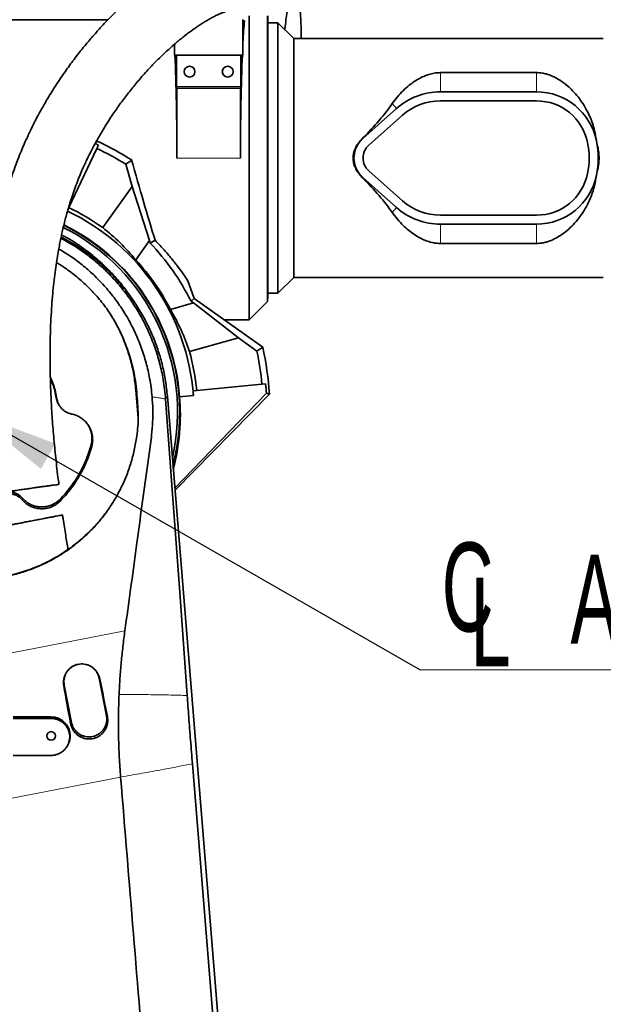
# Model space of a CAD drawing. Header units: millimetres. Extents: x 0 to 11920, y 0 to 8400.
# Tile 57 of 66: x 7688 to 8147, y 6497 to 7272. Entities that reach past the tile are written whole.
import ezdxf

# ---------------------------------------------------------------- set-up
doc = ezdxf.new("R2010")
doc.units = ezdxf.units.MM
doc.header["$LTSCALE"] = 20
doc.styles.add('SLDTEXTSTYLE0', font='TXT', dxfattribs={"width": 0.605})
doc.dimstyles.new('SLDDIMSTYLE0', dxfattribs={"dimtxt": 70, "dimasz": 70, "dimexe": 0, "dimexo": 0.0625, "dimgap": 17.5, "dimtad": 1, "dimdec": 1, "dimrnd": 1e-09, "dimzin": 12, "dimdsep": 46, "dimtxsty": 'SLDTEXTSTYLE0', "dimsah": 1, "dimcen": 0.09, "dimadec": 0, "dimazin": 3, "dimtfac": 1, "dimtofl": 0, "dimtmove": 0, "dimatfit": 3, "dimfxl": 1, "dimfrac": 2, "dimtolj": 1, "dimtzin": 12, "dimarcsym": 0})
doc.dimstyles.new('SLDDIMSTYLE1', dxfattribs={"dimtxt": 70, "dimasz": 70, "dimexe": 0, "dimexo": 0.0625, "dimgap": 17.5, "dimtad": 1, "dimdec": 0, "dimrnd": 1e-09, "dimzin": 12, "dimdsep": 46, "dimtxsty": 'SLDTEXTSTYLE0', "dimsah": 1, "dimcen": 0.09, "dimadec": 0, "dimazin": 3, "dimtfac": 1, "dimtofl": 0, "dimtmove": 0, "dimatfit": 3, "dimfxl": 1, "dimfrac": 2, "dimtolj": 1, "dimtzin": 12, "dimarcsym": 0})
doc.dimstyles.new('SLDDIMSTYLE2', dxfattribs={"dimtxt": 0.18, "dimasz": 70, "dimexe": 0, "dimexo": 0.0625, "dimgap": 0, "dimtad": 0, "dimtih": 1, "dimtoh": 1, "dimdec": 0, "dimrnd": 1e-09, "dimzin": 0, "dimdsep": 46, "dimtxsty": 'Standard', "dimsah": 1, "dimcen": 0.09, "dimadec": 0, "dimazin": 0, "dimtfac": 70, "dimtdec": 0, "dimtofl": 0, "dimtmove": 0, "dimatfit": 3, "dimfxl": 1, "dimfrac": 2, "dimtolj": 1, "dimtzin": 0, "dimarcsym": 0})

# ---------------------------------------------------------------- blocks, each defined once
blk = doc.blocks.new('_D_5')
at = {"color": 7, "linetype": 'Continuous', "lineweight": 0}
for p, q in [((7248.37, 7050.29), (7248.37, 7905.3)), ((9442.25, 7266.39), (9442.25, 7905.3)), ((7248.37, 7875.3), (9442.25, 7875.3))]:
    blk.add_line(p, q, dxfattribs=at)
at = {"color": 7, "linetype": 'Continuous', "lineweight": 18}
for centre, start, end in [((8345.8, 7929.01), 153.43495, 206.56505), ((8344.82, 7929.01), 333.43495, 26.56505)]:
    blk.add_arc(centre, 120.11, start, end, dxfattribs=at)
for points in [[(7248.37, 7875.3), (7318.37, 7865.3), (7318.37, 7885.3)], [(9442.25, 7875.3), (9372.25, 7885.3), (9372.25, 7865.3)]]:
    blk.add_solid(points, dxfattribs=at)
at = {"color": 7, "linetype": 'Continuous', "lineweight": 18, "insert": (8238.37, 7965.53), "char_height": 70, "attachment_point": 1, "style": 'SLDTEXTSTYLE0'}
blk.add_mtext('2194', dxfattribs=at)
blk = doc.blocks.new('_D_6')
at = {"color": 7, "linetype": 'Continuous', "lineweight": 0}
for p, q in [((7649.75, 6967.39), (7649.75, 7625.3)), ((9242.25, 7167.39), (9242.25, 7625.3)), ((9242.25, 7595.3), (7649.75, 7595.3))]:
    blk.add_line(p, q, dxfattribs=at)
at = {"color": 7, "linetype": 'Continuous', "lineweight": 18}
for points in [[(7649.75, 7595.3), (7719.75, 7585.3), (7719.75, 7605.3)], [(9242.25, 7595.3), (9172.25, 7605.3), (9172.25, 7585.3)]]:
    blk.add_solid(points, dxfattribs=at)
at = {"color": 7, "linetype": 'Continuous', "lineweight": 18, "insert": (8298.95, 7685.53), "char_height": 70, "attachment_point": 1, "style": 'SLDTEXTSTYLE0'}
blk.add_mtext('1592,5', dxfattribs=at)
blk = doc.blocks.new('_D_9')
at = {"color": 7, "linetype": 'Continuous', "lineweight": 0}
for p, q in [((7362.25, 7219.89), (7362.25, 7765.3)), ((9442.25, 7266.39), (9442.25, 7765.3)), ((9442.25, 7735.3), (7362.25, 7735.3))]:
    blk.add_line(p, q, dxfattribs=at)
at = {"color": 7, "linetype": 'Continuous', "lineweight": 18}
for points in [[(7362.25, 7735.3), (7432.25, 7725.3), (7432.25, 7745.3)], [(9442.25, 7735.3), (9372.25, 7745.3), (9372.25, 7725.3)]]:
    blk.add_solid(points, dxfattribs=at)
at = {"color": 7, "linetype": 'Continuous', "lineweight": 18, "insert": (8295.31, 7825.53), "char_height": 70, "attachment_point": 1, "style": 'SLDTEXTSTYLE0'}
blk.add_mtext('2080', dxfattribs=at)
blk = doc.blocks.new('SW_SYMBOL_MOD_CL')
at = {"color": 0, "linetype": 'Continuous', "lineweight": 0, "char_height": 15515, "attachment_point": 5, "style": 'SLDTEXTSTYLE0'}
for s, insert in [('C', (8000, 12000)), ('L', (12000, 6000))]:
    blk.add_mtext(s, dxfattribs=dict(at, insert=insert))
blk = doc.blocks.new('SW_NOTE_0_5')
at = {"color": 0, "linetype": 'Continuous', "lineweight": 0}
for p, q in [((0, 0), (331.11, 0)), ((331.11, 0), (0, 0)), ((0, 0), (331.11, 0)), ((331.11, 0), (0, 0)), ((0, 0), (331.11, 0)), ((331.11, 0), (0, 0))]:
    blk.add_line(p, q, dxfattribs=at)
at = {"color": 0, "linetype": 'Continuous', "lineweight": 0, "xscale": 0.004511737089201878, "yscale": 0.004511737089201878, "zscale": 0.004511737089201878}
blk.add_blockref('SW_SYMBOL_MOD_CL', (1.2, 10.48), dxfattribs=at)
at = {"color": 0, "linetype": 'Continuous', "lineweight": 0, "insert": (118.26, 90.6), "char_height": 70, "attachment_point": 1, "style": 'SLDTEXTSTYLE0'}
blk.add_mtext('Axis 3', dxfattribs=at)

msp = doc.modelspace()

# ---------------------------------------------------------------- linework, layer by layer
at = {"color": 7, "linetype": 'Continuous', "lineweight": 35}
for p, q in [((7531.25, 7272.21), (7757.51, 7272.21)), ((7863.75, 7244.39), (7863.75, 7272.39)), ((7864.89, 7271.53), (7863.75, 7271.53)), ((7864.89, 7271.53), (7863.75, 7270.39)), ((7868.75, 7035.89), (7868.75, 7275.39)), ((7883.2, 7050.34), (7883.2, 7275.39)), ((7883.44, 7271.87), (7883.25, 7275.39)), ((7883.44, 7271.87), (7883.44, 7054.91)), ((7891.25, 7269.89), (7883.44, 7269.89)), ((7903.75, 7257.39), (7891.25, 7269.89)), ((7891.25, 7269.89), (7891.25, 7056.89)), ((8147.4, 7257.39), (7903.75, 7257.39)), ((7903.75, 7069.39), (7903.75, 7257.39)), ((7809.75, 7252.88), (7809.75, 7244.39)), ((7809.75, 7244.39), (7863.75, 7244.39)), ((7811.46, 7219.59), (7811.46, 7244.39)), ((7862.04, 7244.39), (7862.04, 7219.59)), ((8094.85, 7230.63), (8019.25, 7230.63)), ((7811.75, 7218.39), (7811.53, 7218.39)), ((7811.75, 7218.39), (7811.75, 7163.39)), ((7861.75, 7218.39), (7811.75, 7218.39)), ((7861.75, 7163.39), (7861.75, 7218.39)), ((7861.98, 7218.39), (7861.75, 7218.39)), ((8094.85, 7215.49), (8019.25, 7215.49)), ((7984.7, 7202.39), (7958.09, 7178.81)), ((8094.85, 7208.39), (8019.25, 7208.39)), ((7989.41, 7197.07), (7962.8, 7173.49)), ((7748.77, 7170.98), (7726.56, 7124.42)), ((7748.77, 7170.98), (7750.01, 7173.59)), ((8141.98, 7177.01), (8141.96, 7177.06)), ((7776.15, 7161.82), (7771.61, 7158.45)), ((7771.61, 7158.45), (7776.45, 7141.01)), ((7956.34, 7149.72), (7957.98, 7147.85)), ((7958.09, 7147.97), (7984.7, 7124.39)), ((7962.8, 7153.29), (7989.41, 7129.71)), ((8141.96, 7149.72), (8141.98, 7149.77)), ((7776.45, 7141.01), (7753.35, 7108.64)), ((7776.45, 7141.01), (7790.24, 7098.35)), ((7726.56, 7124.42), (7726.3, 7123.88)), ((8019.25, 7118.39), (8094.85, 7118.39)), ((8019.25, 7111.29), (8094.85, 7111.29)), ((7779.41, 7083.18), (7790.24, 7098.35)), ((7790.76, 7096.46), (7790.24, 7098.35)), ((7794.63, 7098.63), (7790.76, 7096.46)), ((8019.25, 7096.15), (8094.85, 7096.15)), ((7820.49, 7066.76), (7825.11, 7053.58)), ((7891.25, 7056.89), (7903.75, 7069.39)), ((7903.75, 7069.39), (8147.4, 7069.39)), ((7775.45, 7054.06), (7772.93, 7057.56)), ((7883.2, 7050.34), (7883.44, 7054.91)), ((7883.44, 7056.89), (7891.25, 7056.89)), ((7824.84, 7049.3), (7806.66, 7044.26)), ((7825.44, 7052.93), (7822.86, 7050.71)), ((7824.84, 7049.3), (7822.86, 7050.71)), ((7824.84, 7049.3), (7860.21, 7021.76)), ((7825.44, 7052.93), (7879.32, 7014.5)), ((7868.75, 7035.89), (7883.2, 7050.34)), ((7756.31, 7045.07), (7757.01, 7043.97)), ((7849.33, 7035.89), (7868.75, 7035.89)), ((7849.9, 7035.48), (7850.2, 7035.89)), ((7802.75, 7018.6), (7802.54, 7018.47)), ((7821.67, 7011.07), (7860.21, 7021.76)), ((7860.21, 7021.76), (7874.68, 7011.44)), ((7879.32, 7014.5), (7874.68, 7011.44)), ((7827.34, 6980.49), (7878.69, 6985.43)), ((7878.69, 6985.43), (7881.56, 6985.71)), ((7781.28, 6958.6), (7779.4, 6980.84)), ((7810.16, 6903.6), (7882.26, 6978.33)), ((7810.29, 6901.95), (7884.52, 6977.48)), ((7813.83, 6975.44), (7824.74, 6976.49)), ((7824.47, 6980.21), (7827.34, 6980.49)), ((7882.26, 6978.33), (7884.52, 6977.48)), ((7804.24, 6976.02), (7850.07, 6415.39)), ((7719.47, 6968.17), (7719.9, 6967.58)), ((7779.85, 6942.85), (7780.64, 6948.48)), ((7756.32, 6724.33), (7750.6, 6753.78)), ((7723.11, 6748.44), (7728.84, 6718.99)), ((7767.48, 6676.13), (7767.49, 6675.95))]:
    msp.add_line(p, q, dxfattribs=at)
at = {"color": 8, "linetype": 'Continuous', "lineweight": 18}
for p, q in [((8019.25, 7230.63), (8019.25, 7215.49)), ((8094.85, 7230.63), (8094.85, 7215.49)), ((7811.46, 7219.59), (7862.04, 7219.59)), ((7981.26, 7206.26), (7984.7, 7202.39)), ((7957.98, 7178.93), (7958.09, 7178.81)), ((8141.98, 7177.01), (8141.98, 7177.01)), ((7811.75, 7163.39), (7861.75, 7163.39)), ((7957.98, 7147.85), (7958.09, 7147.97)), ((8141.98, 7149.77), (8141.98, 7149.77)), ((7981.26, 7120.52), (7984.7, 7124.39)), ((8019.25, 7096.15), (8019.25, 7111.29)), ((8094.85, 7096.15), (8094.85, 7111.29)), ((7780.06, 6979.76), (7779.4, 6980.84)), ((7717.36, 6973.68), (7716.84, 6974.5)), ((7802.87, 6973.57), (7804.24, 6976.02)), ((7744.71, 6936.22), (7744.2, 6937.26)), ((7689.87, 6894.3), (7690.27, 6895.55)), ((7719.98, 6893.38), (7719.6, 6894.65)), ((7600.28, 6758.16), (7770.83, 6791.23)), ((7751.09, 6753.36), (7750.6, 6753.78)), ((7722.66, 6747.87), (7723.11, 6748.44)), ((7712.75, 6722.19), (7712.75, 6723.39)), ((7757.08, 6723.69), (7756.32, 6724.33)), ((7728.12, 6718.09), (7728.84, 6718.99)), ((7767.49, 6675.95), (7633.36, 6649.95))]:
    msp.add_line(p, q, dxfattribs=at)
at = {"color": 7, "linetype": 'Continuous', "lineweight": 35, "flags": 128}
for points in [[(7802.87, 6973.57), (7808.56, 6895.39), (7814.2, 6817.82), (7819.85, 6740.26)], [(7712.75, 6693.12), (7704.86, 6693.12), (7696.97, 6693.11), (7682.75, 6693.1)], [(7823.97, 6686.55), (7847.86, 6390.85), (7866.96, 6154.55), (7886.05, 5918.25)]]:
    msp.add_lwpolyline(points, dxfattribs=at)
at = {"color": 7, "linetype": 'Continuous', "lineweight": 35}
for centre, radius in [((7821.75, 7231.39), 4.25), ((7851.75, 7231.39), 4.25), ((7712.75, 6708.39), 3.4)]:
    msp.add_circle(centre, radius, dxfattribs=at)
for centre, radius, start, end in [((8019.25, 7163.39), 52.1, 90, 131.54116), ((8094.85, 7167.39), 48.1, 11.60358, 90), ((8019.25, 7163.39), 45, 90, 131.54116), ((8094.85, 7167.39), 41, 11.53696, 90), ((7971.75, 7163.39), 20.6, 131.54116, 138.40776), ((7649.75, 6963.39), 230, 58.00567, 64.5), ((7971.75, 7163.39), 20.6, 138.40776, 221.59224), ((7971.75, 7163.39), 13.5, 131.54116, 228.45884), ((8075.25, 7163.39), 61, 348.46304, 11.53696), ((8094.85, 7167.39), 48.1, 11.53696, 11.60358), ((8075.25, 7163.39), 68.1, 348.46304, 11.53696), ((7971.75, 7163.39), 20.6, 221.59224, 228.45884), ((8094.85, 7159.39), 41, 270, 348.46304), ((8094.85, 7159.39), 48.1, 270, 348.39642), ((8094.85, 7159.39), 48.1, 348.39642, 348.46304), ((7649.75, 6963.39), 178.41, 54.5, 64.5), ((8019.25, 7163.39), 52.1, 228.45884, 270), ((8019.25, 7163.39), 45, 228.45884, 270), ((7649.75, 6963.39), 175.48, 4.28133, 64.36698), ((7649.75, 6963.39), 162.5, 347.19891, 63.47772), ((7649.75, 6963.39), 164.21, 345.39412, 63.60693), ((7649.75, 6963.39), 164.52, 4.2002, 63.62902), ((7649.75, 6963.39), 193.89, 26.76848, 43.34014), ((7649.75, 6963.39), 176.52, 27.26735, 42.73265), ((7649.75, 6963.39), 197.19, 27.00623, 27.2174), ((7649.75, 6963.39), 178.41, 5.5, 15.5), ((7649.75, 6963.39), 230, 5.5, 12.05754), ((7649.75, 6963.39), 235.19, 3.43525, 12.55067)]:
    msp.add_arc(centre, radius, start, end, dxfattribs=at)
for centre, major_axis, ratio, start_param, end_param in [((7868.43, 7163.39), (0, 127.5), 0.052408, 0.558264, 0.776361), ((7805.07, 7163.39), (0, 127.5), 0.052408, 4.712389, 5.400778), ((7868.43, 7163.39), (0, 127.5), 0.052408, 0.882407, 1.570796), ((7811.53, 7219.59), (0, 1.2), 0.052408, 1.570796, 3.141593), ((7861.98, 7219.59), (0, 1.2), 0.052408, 3.141593, 4.712389), ((7862.95, 7163.39), (129.39, 85.14), 0.307843, 5.316057, 5.623582), ((7646.8, 6964.8), (210.24, -100.28), 0.999901, 1.556753, 1.56917), ((7782.64, 7163.39), (-35.45, 127.49), 0.050492, 1.569053, 2.089497), ((7862.95, 7163.39), (129.39, -85.14), 0.307843, 0.659604, 0.967129), ((7642.12, 6968.83), (145.65, -103.89), 0.998626, 1.31436, 1.518365), ((7652.26, 6954.36), (-47.81, 172.4), 0.998626, 4.764821, 4.968825), ((7650.06, 6960.13), (-22.33, 231.86), 0.999901, 4.694585, 4.726432), ((7649.51, 6965.84), (-16.83, 174.75), 0.999901, 4.677081, 4.698346), ((7649.97, 6961.09), (-15.77, 163.75), 0.999901, 4.356067, 4.703745), ((7735.68, 6696.99), (-70.6, 363.2), 0.070658, 4.772218, 4.854478), ((7770.41, 6703.72), (-70.6, 363.2), 0.104988, 1.428563, 1.510824)]:
    msp.add_ellipse(centre, major_axis=major_axis, ratio=ratio, start_param=start_param, end_param=end_param, dxfattribs=at)
for points, knots in [([(7848.11, 7329.19), (7847.29, 7329.11), (7845.18, 7328.88), (7841.99, 7328.25), (7838.69, 7327.46), (7835.8, 7326.63), (7832.27, 7325.48), (7828.07, 7323.9), (7822.76, 7321.59), (7816.94, 7318.7), (7810.75, 7315.26), (7805.14, 7311.82), (7800.39, 7308.7), (7796.62, 7306.09), (7793.48, 7303.83), (7790.72, 7301.78), (7787.89, 7299.62), (7784.6, 7297.02), (7781, 7294.09), (7777.17, 7290.84), (7773.16, 7287.32), (7768.93, 7283.45), (7764.61, 7279.36), (7760.37, 7275.17), (7755.46, 7270.13), (7749.94, 7264.22), (7743.9, 7257.36), (7737.52, 7249.72), (7730.78, 7241.15), (7723.65, 7231.38), (7716.67, 7221.05), (7711.24, 7212.34), (7707.37, 7205.71), (7705.07, 7201.65), (7703.07, 7198), (7701.41, 7194.88), (7700.08, 7192.32), (7698.93, 7190.07), (7697.74, 7187.69), (7696.28, 7184.7), (7694.46, 7180.87), (7692.31, 7176.15), (7689.87, 7170.53), (7687.11, 7163.77), (7684.27, 7156.27), (7681.57, 7148.49), (7679.25, 7141.17), (7677.26, 7134.38), (7675.57, 7128.14), (7674.17, 7122.56), (7673.01, 7117.63), (7672.03, 7113.19), (7671.12, 7108.86), (7670.22, 7104.33), (7669.19, 7098.73), (7668.04, 7091.94), (7666.82, 7083.82), (7665.68, 7075.03), (7664.63, 7065.56), (7663.71, 7055.35), (7662.93, 7044.32), (7662.34, 7032.37), (7661.99, 7019.5), (7661.91, 7005.72), (7662.14, 6991.09), (7662.71, 6975.65), (7663.64, 6959.44), (7664.91, 6942.51), (7666.55, 6924.88), (7668.06, 6910.48), (7669.14, 6901.95), (7669.45, 6899.51)], [0, 0, 0, 0, 0.007112, 0.018275, 0.027849, 0.036271, 0.044532, 0.060325, 0.076279, 0.096605, 0.118145, 0.138779, 0.153581, 0.166906, 0.177651, 0.186095, 0.195635, 0.20712, 0.220579, 0.233289, 0.24739, 0.262702, 0.277993, 0.293014, 0.307749, 0.33029, 0.352036, 0.372949, 0.399646, 0.42601, 0.452526, 0.479104, 0.489171, 0.498614, 0.506728, 0.513539, 0.519066, 0.523329, 0.527895, 0.534136, 0.542025, 0.551527, 0.562602, 0.575197, 0.590338, 0.604362, 0.617152, 0.628766, 0.639252, 0.648647, 0.656534, 0.663498, 0.670299, 0.677563, 0.685286, 0.697053, 0.70976, 0.723422, 0.738056, 0.753685, 0.770578, 0.788914, 0.808703, 0.829954, 0.852669, 0.876859, 0.902536, 0.929679, 0.958219, 0.988031, 1, 1, 1, 1]), ([(7896.65, 7264.49), (7896.74, 7265.3), (7897.1, 7268.46), (7897.87, 7273.82), (7898.84, 7280.11), (7899.72, 7285.64), (7900.42, 7290.16), (7900.95, 7293.67), (7901.32, 7296.5), (7901.57, 7298.75), (7901.77, 7301.06), (7901.9, 7303.64), (7901.9, 7306.24), (7901.72, 7308.9), (7901.37, 7311.34), (7900.65, 7314.24), (7899.53, 7317.02), (7898.52, 7318.84), (7897.61, 7320.2), (7896.87, 7321.15), (7896.22, 7321.91), (7895.5, 7322.67), (7894.64, 7323.48), (7893.44, 7324.47), (7891.75, 7325.62), (7889.42, 7326.83), (7887.04, 7327.63), (7885.4, 7328.03), (7884.43, 7328.15), (7884.18, 7328.18)], [0, 0, 0, 0, 0.02324, 0.09052, 0.157895, 0.219306, 0.275926, 0.328681, 0.366121, 0.398408, 0.430214, 0.46986, 0.516786, 0.556573, 0.599008, 0.644012, 0.68918, 0.727579, 0.750483, 0.769511, 0.784386, 0.795516, 0.81267, 0.834423, 0.861061, 0.899558, 0.941081, 0.984218, 1, 1, 1, 1]), ([(7909.57, 7257.39), (7909.59, 7258.54), (7909.64, 7262.62), (7909.46, 7269.18), (7909.04, 7276.8), (7908.4, 7283.49), (7907.58, 7289.3), (7906.6, 7294.51), (7905.4, 7299.34), (7903.95, 7303.84), (7902.68, 7307.07), (7901.85, 7308.75), (7901.65, 7309.15)], [0, 0, 0, 0, 0.053099, 0.189054, 0.316887, 0.434553, 0.542823, 0.644036, 0.748467, 0.857967, 0.965968, 1, 1, 1, 1]), ([(7718.88, 6906.48), (7718.63, 6908.4), (7717.62, 6915.94), (7716.15, 6929.12), (7714.56, 6945.68), (7713.37, 6961.58), (7712.55, 6976.72), (7712.06, 6991.03), (7711.87, 7004.46), (7711.94, 7017.01), (7712.23, 7028.68), (7712.72, 7039.49), (7713.38, 7049.45), (7714.17, 7058.65), (7715.08, 7067.18), (7716.08, 7075.1), (7717.15, 7082.43), (7718.2, 7088.78), (7719.19, 7094.21), (7720.1, 7098.83), (7721.03, 7103.27), (7722.07, 7107.87), (7723.21, 7112.61), (7724.5, 7117.57), (7725.93, 7122.7), (7727.58, 7128.22), (7729.49, 7134.12), (7731.68, 7140.32), (7734.02, 7146.43), (7736.35, 7152.06), (7738.46, 7156.86), (7740.3, 7160.83), (7741.81, 7163.98), (7742.99, 7166.38), (7744, 7168.39), (7745.06, 7170.45), (7746.35, 7172.9), (7747.91, 7175.79), (7749.74, 7179.07), (7751.76, 7182.59), (7755.13, 7188.25), (7759.82, 7195.64), (7765.86, 7204.43), (7772.03, 7212.74), (7778.43, 7220.78), (7785.42, 7228.94), (7793.05, 7237.17), (7799.53, 7243.6), (7804.46, 7248.19), (7807.62, 7251.04), (7810.56, 7253.6), (7813.19, 7255.81), (7815.53, 7257.72), (7817.57, 7259.35), (7819.36, 7260.74), (7820.93, 7261.93), (7822.44, 7263.06), (7824.04, 7264.23), (7825.87, 7265.53), (7827.89, 7266.93), (7830.06, 7268.38), (7832.29, 7269.81), (7835.03, 7271.5), (7838.18, 7273.32), (7841.59, 7275.12), (7844.71, 7276.6), (7847.11, 7277.6), (7848.87, 7278.27), (7850.13, 7278.7), (7851.37, 7279.08), (7852.52, 7279.39), (7853.25, 7279.56), (7853.56, 7279.6), (7853.64, 7279.61)], [0, 0, 0, 0, 0.010396, 0.040925, 0.0701, 0.097812, 0.123982, 0.148553, 0.171491, 0.192804, 0.212535, 0.230742, 0.247483, 0.262894, 0.277303, 0.29077, 0.303322, 0.314978, 0.32367, 0.331805, 0.339388, 0.347374, 0.356661, 0.365417, 0.375124, 0.385816, 0.397547, 0.41039, 0.424115, 0.436697, 0.447691, 0.457003, 0.464607, 0.470356, 0.474553, 0.479558, 0.485835, 0.493267, 0.501987, 0.51181, 0.521779, 0.548936, 0.576122, 0.603203, 0.63106, 0.660584, 0.69487, 0.730865, 0.745418, 0.759562, 0.772506, 0.784249, 0.794442, 0.803536, 0.811543, 0.818476, 0.824683, 0.832074, 0.840377, 0.849939, 0.860246, 0.870926, 0.881952, 0.900111, 0.91793, 0.934786, 0.950744, 0.95905, 0.967367, 0.975667, 0.984669, 0.995558, 1, 1, 1, 1]), ([(8019.25, 7230.63), (8017.97, 7230.58), (8015.21, 7230.47), (8011.14, 7229.59), (8006.89, 7228.15), (8002.66, 7226.14), (7998.51, 7223.6), (7994.18, 7220.39), (7989.72, 7216.43), (7985.23, 7211.63), (7982.58, 7208.05), (7981.26, 7206.26)], [0, 0, 0, 0, 0.076403, 0.163619, 0.2510276, 0.3564818, 0.4623468, 0.5680867, 0.7119525, 0.8561142, 1, 1, 1, 1]), ([(8141.96, 7177.06), (8141.55, 7179.7), (8140.82, 7184.39), (8138.89, 7190.81), (8136.71, 7196.43), (8133.94, 7202.03), (8130.58, 7207.52), (8126.58, 7212.82), (8121.97, 7217.81), (8116.71, 7222.4), (8111.5, 7225.84), (8106.73, 7228.18), (8102.93, 7229.53), (8099.23, 7230.35), (8096.6, 7230.61), (8095.14, 7230.63), (8094.85, 7230.63)], [0, 0, 0, 0, 0.0987803, 0.1756801, 0.2527882, 0.3297403, 0.418516, 0.5075073, 0.5963107, 0.694237, 0.7920354, 0.847894, 0.9036549, 0.9465379, 0.9893637, 1, 1, 1, 1]), ([(7957.98, 7178.93), (7957.89, 7178.84), (7957.31, 7178.25), (7956.79, 7177.6), (7956.34, 7177.06)], [0, 0, 0, 0, 0.157956, 1, 1, 1, 1]), ([(7776.15, 7161.82), (7773.52, 7163.46), (7768.26, 7166.72), (7760.12, 7171.23), (7753.54, 7174.63), (7749.63, 7176.41), (7748.54, 7176.91)], [0, 0, 0, 0, 0.294579, 0.589694, 0.88635, 1, 1, 1, 1]), ([(8094.85, 7096.15), (8095.31, 7096.16), (8096.89, 7096.18), (8099.56, 7096.5), (8103.45, 7097.39), (8107.75, 7099.01), (8112.74, 7101.7), (8117.75, 7105.22), (8122.65, 7109.64), (8127.2, 7114.71), (8131.39, 7120.43), (8135.09, 7126.83), (8138.2, 7133.87), (8140.65, 7141.5), (8141.53, 7146.98), (8141.96, 7149.72)], [0, 0, 0, 0, 0.0169036, 0.0576529, 0.0984509, 0.1662313, 0.234193, 0.3237593, 0.4136482, 0.5033581, 0.6003492, 0.6975911, 0.7944886, 0.8972684, 1, 1, 1, 1]), ([(7981.26, 7120.52), (7982.61, 7118.69), (7985.32, 7115.04), (7989.63, 7110.47), (7993.96, 7106.56), (7998.3, 7103.3), (8002.64, 7100.66), (8006.95, 7098.62), (8010.89, 7097.25), (8014.78, 7096.42), (8017.52, 7096.16), (8019.01, 7096.15), (8019.25, 7096.15)], [0, 0, 0, 0, 0.147014, 0.294034, 0.413183, 0.53248, 0.651445, 0.744307, 0.837018, 0.911288, 0.985457, 1, 1, 1, 1]), ([(7720.61, 7101.22), (7724.02, 7099.38), (7731, 7095.61), (7740.94, 7088.9), (7750.52, 7081.37), (7759.47, 7073.1), (7767.73, 7064.15), (7775.27, 7054.58), (7782.04, 7044.45), (7788, 7033.83), (7793.08, 7022.8), (7797.28, 7011.45), (7800.54, 6999.84), (7802.97, 6988.01), (7803.81, 6980.02), (7804.23, 6976.02)], [0, 0, 0, 0, 0.073711, 0.151033, 0.228377, 0.305744, 0.383136, 0.460553, 0.537994, 0.615456, 0.692936, 0.769683, 0.846445, 0.92322, 1, 1, 1, 1]), ([(7720.96, 7102.86), (7722.12, 7102.28), (7727.03, 7099.8), (7735.29, 7094.46), (7745.6, 7086.83), (7755.24, 7078.29), (7763.99, 7068.99), (7769.85, 7062.05), (7772.54, 7058.03), (7772.88, 7057.52)], [0, 0, 0, 0, 0.056158, 0.237083, 0.423176, 0.609265, 0.791511, 0.973761, 1, 1, 1, 1]), ([(7720.41, 7100.26), (7724.08, 7098.22), (7731.48, 7094.1), (7741.89, 7086.79), (7751.79, 7078.65), (7760.99, 7069.63), (7769.46, 7059.83), (7777.08, 7049.37), (7783.85, 7038.29), (7789.67, 7026.62), (7794.51, 7014.44), (7798.35, 7001.91), (7800.75, 6990.83), (7802.19, 6981.36), (7802.64, 6976.17), (7802.87, 6973.57)], [0, 0, 0, 0, 0.079771, 0.160706, 0.241361, 0.32313, 0.405184, 0.487245, 0.569022, 0.651811, 0.734889, 0.817974, 0.900772, 0.950386, 1, 1, 1, 1]), ([(7794.63, 7098.63), (7796.78, 7096.38), (7801.08, 7091.85), (7806.96, 7084.97), (7812.4, 7078.11), (7816.9, 7071.99), (7819.43, 7068.31), (7820.49, 7066.76)], [0, 0, 0, 0, 0.20745, 0.416213, 0.629294, 0.843974, 1, 1, 1, 1]), ([(7718.76, 7091.77), (7720.59, 7090.73), (7725.82, 7087.78), (7733.86, 7082.07), (7743, 7074.64), (7751.58, 7066.33), (7759.57, 7057.22), (7766.8, 7047.52), (7773.31, 7037.12), (7779, 7026.03), (7783.82, 7014.32), (7787.66, 7002.26), (7790.07, 6991.66), (7791.52, 6982.69), (7792.01, 6977.84), (7792.25, 6975.42)], [0, 0, 0, 0, 0.0437697, 0.1244773, 0.2049264, 0.2892265, 0.373801, 0.4583868, 0.5427024, 0.6312482, 0.7200929, 0.8089451, 0.8975012, 0.9487509, 1, 1, 1, 1]), ([(7757.18, 7043.95), (7754.81, 7047.08), (7750.07, 7053.35), (7741.94, 7061.96), (7733.13, 7069.89), (7724.8, 7076.31), (7719.19, 7079.69), (7716.97, 7081.03)], [0, 0, 0, 0, 0.214524, 0.429825, 0.645089, 0.859561, 1, 1, 1, 1]), ([(7781.23, 6963.27), (7781.05, 6966.28), (7780.7, 6972.29), (7780.02, 6981.3), (7778.61, 6991.84), (7775.89, 7003.78), (7772.19, 7014.95), (7768.44, 7023.88), (7765.1, 7030.76), (7761.38, 7037.48), (7758.58, 7041.79), (7757.18, 7043.95)], [0, 0, 0, 0, 0.105823, 0.211634, 0.317321, 0.479389, 0.641456, 0.730568, 0.81968, 0.90984, 1, 1, 1, 1]), ([(7759.36, 7040.3), (7760.21, 7039.01), (7763.09, 7034.62), (7767.26, 7026.43), (7771.78, 7015.83), (7775.38, 7004.54), (7778.06, 6992.86), (7778.95, 6984.85), (7779.4, 6980.84)], [0, 0, 0, 0, 0.072631, 0.248978, 0.433687, 0.618395, 0.809197, 1, 1, 1, 1]), ([(7717.36, 6973.68), (7717, 6975.55), (7716.3, 6979.28), (7714.6, 6984.78), (7713.2, 6988.64), (7712.22, 6990.61), (7712.12, 6990.82)], [0, 0, 0, 0, 0.316937, 0.633875, 0.960021, 1, 1, 1, 1]), ([(7716.84, 6974.5), (7716.48, 6976.35), (7715.77, 6980.05), (7714.2, 6985.38), (7712.81, 6988.77), (7712.13, 6990.41)], [0, 0, 0, 0, 0.33975, 0.6795, 1, 1, 1, 1]), ([(7719.51, 6968.2), (7719.25, 6968.55), (7718.47, 6969.59), (7717.48, 6971.69), (7717.07, 6973.51), (7716.84, 6974.5)], [0, 0, 0, 0, 0.190011, 0.561453, 1, 1, 1, 1]), ([(7728.86, 6961.84), (7728.07, 6962.04), (7726.49, 6962.43), (7724.28, 6963.5), (7722.28, 6964.91), (7720.54, 6966.64), (7719.13, 6968.64), (7717.97, 6970.98), (7717.57, 6972.73), (7717.36, 6973.68)], [0, 0, 0, 0, 0.138962, 0.277922, 0.416881, 0.555836, 0.6948, 0.83376, 1, 1, 1, 1]), ([(7792.25, 6975.42), (7792.47, 6972.11), (7792.91, 6965.5), (7792.75, 6955.53), (7791.79, 6943.85), (7789.92, 6930.51), (7785.7, 6900.84), (7779.49, 6854.39), (7773.81, 6812.98), (7770.83, 6791.23)], [0, 0, 0, 0, 0.053678, 0.107411, 0.161091, 0.24303, 0.32498, 0.645238, 1, 1, 1, 1]), ([(7744.71, 6936.22), (7744.94, 6937.21), (7745.39, 6939.18), (7745.52, 6942.37), (7745.16, 6945.68), (7744.21, 6949.02), (7742.7, 6952.15), (7740.69, 6954.99), (7738.23, 6957.45), (7735.39, 6959.46), (7732.25, 6961), (7729.99, 6961.56), (7728.86, 6961.84)], [0, 0, 0, 0, 0.08978, 0.179561, 0.281928, 0.384295, 0.486664, 0.589033, 0.691435, 0.793838, 0.896919, 1, 1, 1, 1]), ([(7780.64, 6948.48), (7780.92, 6950.93), (7781.49, 6955.85), (7781.32, 6960.79), (7781.23, 6963.27)], [0, 0, 0, 0, 0.497582, 1, 1, 1, 1]), ([(7744.2, 6937.26), (7744.43, 6938.24), (7744.88, 6940.22), (7744.99, 6943.36), (7744.62, 6946.63), (7743.65, 6949.85), (7742.46, 6952.44), (7741.45, 6953.78), (7741.1, 6954.24)], [0, 0, 0, 0, 0.167973, 0.339884, 0.525819, 0.717146, 0.903062, 1, 1, 1, 1]), ([(7676.21, 6833.76), (7679.69, 6834.52), (7686.64, 6836.05), (7696.8, 6839.42), (7706.66, 6843.54), (7716.13, 6848.46), (7725.14, 6854.15), (7733.65, 6860.55), (7741.6, 6867.6), (7748.95, 6875.28), (7755.64, 6883.56), (7761.64, 6892.38), (7766.9, 6901.64), (7771.42, 6911.37), (7775.13, 6921.55), (7778.06, 6932.09), (7779.25, 6939.27), (7779.85, 6942.85)], [0, 0, 0, 0, 0.065794, 0.131825, 0.197857, 0.263653, 0.329418, 0.395415, 0.461416, 0.527188, 0.593625, 0.660289, 0.726959, 0.793405, 0.862228, 0.931173, 1, 1, 1, 1]), ([(7719.6, 6894.65), (7720.98, 6896.11), (7723.74, 6899.01), (7727.54, 6903.69), (7731.09, 6908.61), (7734.37, 6913.83), (7737.36, 6919.33), (7740.03, 6925.11), (7742.37, 6931.08), (7743.59, 6935.2), (7744.2, 6937.26)], [0, 0, 0, 0, 0.1206314, 0.2412629, 0.363751, 0.4862391, 0.6133177, 0.7409284, 0.8701842, 1, 1, 1, 1]), ([(7719.98, 6893.38), (7721.36, 6894.83), (7724.11, 6897.73), (7727.92, 6902.41), (7731.47, 6907.33), (7734.77, 6912.57), (7737.79, 6918.1), (7740.49, 6923.93), (7742.85, 6929.97), (7744.09, 6934.14), (7744.71, 6936.22)], [0, 0, 0, 0, 0.119981, 0.239962, 0.361769, 0.483577, 0.6113, 0.739563, 0.869497, 1, 1, 1, 1]), ([(7673.68, 6899.74), (7674.48, 6900), (7676.09, 6900.51), (7678.62, 6900.76), (7681.15, 6900.61), (7683.62, 6900.03), (7685.96, 6899.03), (7688.26, 6897.6), (7689.56, 6896.27), (7690.27, 6895.55)], [0, 0, 0, 0, 0.138923, 0.277844, 0.416764, 0.55568, 0.694637, 0.83359, 1, 1, 1, 1]), ([(7673.86, 6898.34), (7674.64, 6898.59), (7676.19, 6899.09), (7678.63, 6899.33), (7681.07, 6899.18), (7683.46, 6898.62), (7685.71, 6897.66), (7687.93, 6896.28), (7689.19, 6895), (7689.87, 6894.3)], [0, 0, 0, 0, 0.138948, 0.277894, 0.416839, 0.55578, 0.694745, 0.833707, 1, 1, 1, 1]), ([(7675.43, 6900.35), (7676.35, 6900.48), (7678.23, 6900.75), (7681.64, 6901.23), (7685.43, 6901.76), (7689.43, 6902.33), (7693.56, 6902.91), (7697.58, 6903.48), (7701.5, 6904.03), (7705.15, 6904.55), (7708.55, 6905.03), (7711.57, 6905.45), (7714.17, 6905.82), (7716.29, 6906.12), (7717.82, 6906.34), (7718.73, 6906.46), (7718.77, 6906.47), (7718.79, 6906.47)], [0, 0, 0, 0, 0.067772, 0.137448, 0.205245, 0.275162, 0.340368, 0.407572, 0.471066, 0.53638, 0.600368, 0.666083, 0.732529, 0.800713, 0.870783, 0.942698, 1, 1, 1, 1]), ([(7689.87, 6894.3), (7690.57, 6893.57), (7691.96, 6892.1), (7694.55, 6890.23), (7697.51, 6888.71), (7700.83, 6887.66), (7704.27, 6887.19), (7707.74, 6887.29), (7711.15, 6887.99), (7714.39, 6889.25), (7717.41, 6891.02), (7719.12, 6892.6), (7719.98, 6893.38)], [0, 0, 0, 0, 0.089793, 0.179586, 0.28195, 0.384313, 0.48667, 0.589028, 0.69142, 0.793813, 0.896907, 1, 1, 1, 1]), ([(7690.27, 6895.55), (7690.97, 6894.81), (7692.36, 6893.35), (7694.94, 6891.51), (7697.86, 6890.04), (7701.1, 6889.04), (7704.46, 6888.61), (7707.84, 6888.74), (7711.15, 6889.45), (7714.28, 6890.69), (7717.16, 6892.4), (7718.79, 6893.9), (7719.6, 6894.65)], [0, 0, 0, 0, 0.092221, 0.184441, 0.286803, 0.389163, 0.491512, 0.593862, 0.696266, 0.798671, 0.899336, 1, 1, 1, 1]), ([(7756.91, 6885.7), (7756.33, 6884.85), (7753.63, 6880.89), (7748, 6874.36), (7740.19, 6866.37), (7731.8, 6859.24), (7722.92, 6852.85), (7713.41, 6847.18), (7704.59, 6842.89), (7696.78, 6839.75), (7690.09, 6837.48), (7683.27, 6835.54), (7678.62, 6834.57), (7676.3, 6834.08)], [0, 0, 0, 0, 0.0316984, 0.1479849, 0.26427, 0.3746294, 0.4849873, 0.5987095, 0.7124309, 0.7838718, 0.8553126, 0.9276562, 1, 1, 1, 1]), ([(7721.61, 6882.39), (7721.62, 6882.39), (7721.65, 6882.4), (7720.84, 6882.24), (7719.22, 6881.93), (7716.87, 6881.48), (7713.88, 6880.9), (7710.48, 6880.24), (7706.69, 6879.51), (7702.81, 6878.77), (7698.8, 6877.99), (7694.87, 6877.23), (7691, 6876.49), (7687.33, 6875.78), (7683.87, 6875.11), (7680.61, 6874.49), (7678.8, 6874.14), (7677.86, 6873.96)], [0, 0, 0, 0, 0.039923, 0.11726, 0.19173, 0.268582, 0.339274, 0.412316, 0.478261, 0.546329, 0.608972, 0.673481, 0.735387, 0.799001, 0.86263, 0.927926, 1, 1, 1, 1]), ([(7726.02, 6855.26), (7725.41, 6858.92), (7724.09, 6866.92), (7722.66, 6875.95), (7721.87, 6881.38), (7721.72, 6882.41)], [0, 0, 0, 0, 0.406767, 0.888443, 1, 1, 1, 1]), ([(7770.83, 6791.23), (7770.29, 6787.12), (7769.21, 6778.9), (7767.93, 6766.41), (7766.9, 6753.82), (7766.47, 6745.35), (7766.25, 6741.12)], [0, 0, 0, 0, 0.24928, 0.498557, 0.74928, 1, 1, 1, 1]), ([(7722.66, 6747.87), (7722.55, 6748.71), (7722.34, 6750.38), (7722.56, 6752.91), (7723.18, 6755.37), (7724.21, 6757.68), (7725.63, 6759.78), (7727.36, 6761.59), (7729.37, 6763.06), (7731.57, 6764.16), (7733.9, 6764.86), (7736.28, 6765.16), (7738.66, 6765.05), (7740.98, 6764.56), (7743.2, 6763.69), (7745.26, 6762.46), (7747.11, 6760.9), (7748.7, 6759.03), (7749.96, 6756.89), (7750.72, 6754.96), (7751, 6753.75), (7751.09, 6753.36)], [0, 0, 0, 0, 0.055821, 0.111642, 0.16749, 0.223333, 0.278691, 0.334041, 0.388033, 0.442018, 0.494523, 0.547029, 0.598864, 0.650704, 0.70304, 0.755382, 0.809108, 0.862839, 0.918025, 0.973212, 1, 1, 1, 1]), ([(7733.72, 6764.73), (7733.61, 6764.71), (7732.73, 6764.57), (7731.15, 6763.94), (7729.07, 6762.84), (7727.21, 6761.35), (7725.64, 6759.59), (7724.37, 6757.58), (7723.46, 6755.4), (7722.93, 6753.08), (7722.78, 6750.74), (7723, 6749.19), (7723.11, 6748.44)], [0, 0, 0, 0, 0.015754, 0.123937, 0.235254, 0.343477, 0.454839, 0.563069, 0.674439, 0.782623, 0.893943, 1, 1, 1, 1]), ([(7750.6, 6753.78), (7750.25, 6755.04), (7749.69, 6757.06), (7748.14, 6759.5), (7746.58, 6761.27), (7744.73, 6762.77), (7742.66, 6763.9), (7741.05, 6764.55), (7740.15, 6764.7), (7740, 6764.72)], [0, 0, 0, 0, 0.242499, 0.386942, 0.535571, 0.680013, 0.828641, 0.973144, 1, 1, 1, 1]), ([(7766.25, 6741.12), (7766.05, 6735.52), (7765.67, 6724.3), (7765.78, 6707.83), (7766.33, 6691.75), (7767.1, 6681.34), (7767.48, 6676.13)], [0, 0, 0, 0, 0.259223, 0.518449, 0.758907, 1, 1, 1, 1]), ([(7819.85, 6740.26), (7820.05, 6737.45), (7820.46, 6731.85), (7821.11, 6723.17), (7821.79, 6714.22), (7822.5, 6704.99), (7823.23, 6695.76), (7823.72, 6689.62), (7823.97, 6686.55)], [0, 0, 0, 0, 0.156537, 0.313144, 0.484631, 0.656208, 0.828057, 1, 1, 1, 1]), ([(7682.75, 6723.39), (7685.79, 6723.39), (7691.88, 6723.39), (7701.88, 6723.39), (7708.84, 6723.39), (7712.75, 6723.39)], [0, 0, 0, 0, 0.304281, 0.608563, 1, 1, 1, 1]), ([(7682.75, 6722.06), (7685.8, 6722.07), (7691.89, 6722.1), (7701.89, 6722.14), (7708.84, 6722.17), (7712.75, 6722.19)], [0, 0, 0, 0, 0.304428, 0.608855, 1, 1, 1, 1]), ([(7712.75, 6723.39), (7713.58, 6723.35), (7715.27, 6723.27), (7717.71, 6722.62), (7720.04, 6721.58), (7722.14, 6720.18), (7724, 6718.43), (7725.52, 6716.4), (7726.69, 6714.13), (7727.45, 6711.72), (7727.8, 6709.18), (7727.72, 6706.66), (7727.22, 6704.15), (7726.28, 6701.82), (7725.48, 6700.28), (7724.93, 6699.64), (7724.91, 6699.62)], [0, 0, 0, 0, 0.075681, 0.153563, 0.229242, 0.307107, 0.382984, 0.46106, 0.536984, 0.615116, 0.6909, 0.768891, 0.844503, 0.922312, 0.997867, 1, 1, 1, 1]), ([(7712.75, 6722.19), (7713.58, 6722.15), (7715.22, 6722.08), (7717.63, 6721.45), (7719.9, 6720.45), (7721.96, 6719.08), (7723.75, 6717.38), (7725.23, 6715.41), (7726.35, 6713.23), (7727.09, 6710.9), (7727.42, 6708.48), (7727.34, 6706.03), (7726.85, 6703.64), (7725.98, 6701.34), (7724.72, 6699.23), (7723.13, 6697.34), (7721.24, 6695.76), (7719.1, 6694.49), (7716.78, 6693.62), (7714.64, 6693.18), (7713.28, 6693.14), (7712.75, 6693.12)], [0, 0, 0, 0, 0.053946, 0.10789, 0.161852, 0.215812, 0.269451, 0.32309, 0.376316, 0.429543, 0.482645, 0.535749, 0.589033, 0.642318, 0.695925, 0.749533, 0.803391, 0.85725, 0.911177, 0.965103, 1, 1, 1, 1]), ([(7757.08, 6723.69), (7757.2, 6722.86), (7757.45, 6721.21), (7757.29, 6718.7), (7756.73, 6716.25), (7755.77, 6713.94), (7754.42, 6711.82), (7752.76, 6709.97), (7750.8, 6708.42), (7748.62, 6707.22), (7746.26, 6706.42), (7743.8, 6706.01), (7741.31, 6706.02), (7738.85, 6706.45), (7736.5, 6707.29), (7734.32, 6708.51), (7732.38, 6710.08), (7730.73, 6711.95), (7729.42, 6714.07), (7728.55, 6716.15), (7728.24, 6717.53), (7728.12, 6718.09)], [0, 0, 0, 0, 0.05375, 0.107498, 0.161261, 0.215024, 0.268466, 0.321908, 0.375188, 0.428468, 0.481787, 0.535108, 0.58848, 0.641852, 0.69526, 0.748668, 0.802111, 0.855555, 0.90907, 0.962587, 1, 1, 1, 1]), ([(7728.84, 6718.99), (7729.03, 6718.23), (7729.4, 6716.7), (7730.44, 6714.56), (7731.8, 6712.62), (7733.47, 6710.94), (7735.4, 6709.57), (7737.53, 6708.53), (7739.81, 6707.87), (7742.17, 6707.6), (7744.53, 6707.73), (7746.84, 6708.26), (7749.03, 6709.17), (7751.04, 6710.42), (7752.8, 6712), (7754.28, 6713.86), (7755.42, 6715.93), (7756.21, 6718.17), (7756.59, 6720.51), (7756.61, 6722.58), (7756.4, 6723.85), (7756.32, 6724.33)], [0, 0, 0, 0, 0.053685, 0.107371, 0.161057, 0.214744, 0.268424, 0.322103, 0.375789, 0.429476, 0.483186, 0.536898, 0.590586, 0.644275, 0.697954, 0.751633, 0.805331, 0.85903, 0.912735, 0.96644, 1, 1, 1, 1]), ([(7724.61, 6699.2), (7724.66, 6699.25), (7724.76, 6699.4), (7724.86, 6699.53), (7724.92, 6699.62)], [0, 0, 0, 0, 0.399881, 1, 1, 1, 1]), ([(7824.74, 5974.91), (7824.05, 5983.28), (7818.35, 6052.57), (7806.04, 6204.08), (7787.63, 6429.39), (7774.2, 6593.78), (7767.49, 6675.95)], [0, 0, 0, 0, 0.035827, 0.296503, 0.648376, 1, 1, 1, 1])]:
    msp.add_open_spline(points, degree=3, knots=knots, dxfattribs=at)
at = {"color": 8, "linetype": 'Continuous', "lineweight": 18}
for points, knots in [([(7956.34, 7149.72), (7955.45, 7150.62), (7953.66, 7152.44), (7951.7, 7155.79), (7950.44, 7159.48), (7950, 7163.4), (7950.44, 7167.32), (7951.72, 7171.01), (7953.66, 7174.36), (7955.46, 7176.17), (7956.34, 7177.06)], [0, 0, 0, 0, 0.12363, 0.247805, 0.374037, 0.500214, 0.627111, 0.752619, 0.877301, 1, 1, 1, 1]), ([(7956.34, 7177.06), (7955.94, 7176.59), (7955.13, 7175.63), (7954.1, 7174.06), (7953.2, 7172.41), (7952.57, 7170.95), (7952.12, 7169.66), (7951.77, 7168.47), (7951.44, 7166.98), (7951.25, 7165.56), (7951.17, 7164.48), (7951.15, 7163.94), (7951.15, 7163.67), (7951.15, 7163.53), (7951.15, 7163.46), (7951.15, 7163.43), (7951.15, 7163.41), (7951.15, 7163.41), (7951.15, 7163.4), (7951.15, 7163.4), (7951.15, 7163.4), (7951.15, 7163.4), (7951.15, 7163.4), (7951.15, 7163.4), (7951.15, 7163.4), (7951.15, 7163.4), (7951.15, 7163.4), (7951.15, 7163.32), (7951.15, 7162.71), (7951.21, 7161.59), (7951.39, 7160.16), (7951.64, 7158.83), (7951.99, 7157.51), (7952.69, 7155.42), (7953.99, 7152.67), (7955.56, 7150.7), (7956.34, 7149.72)], [0, 0, 0, 0, 0.06282, 0.125642, 0.188465, 0.25129, 0.284189, 0.3256, 0.375521, 0.437705, 0.468805, 0.484356, 0.492132, 0.49602, 0.497964, 0.498936, 0.499422, 0.499665, 0.499786, 0.499847, 0.499877, 0.499892, 0.4999, 0.499904, 0.499906, 0.499907, 0.499907, 0.499908, 0.507349, 0.561761, 0.611557, 0.651742, 0.697826, 0.748527, 0.873316, 1, 1, 1, 1]), ([(8141.98, 7177.01), (8142.43, 7175.51), (8143.33, 7172.53), (8144.14, 7167.95), (8144.46, 7163.35), (8144.14, 7158.77), (8143.32, 7154.22), (8142.43, 7151.27), (8141.98, 7149.77)], [0, 0, 0, 0, 0.1705256, 0.3369437, 0.501825, 0.6652501, 0.8303059, 1, 1, 1, 1]), ([(8141.98, 7149.77), (8142.05, 7150.13), (8142.2, 7150.87), (8142.4, 7152), (8142.58, 7153.12), (8142.74, 7154.24), (8142.89, 7155.37), (8143, 7156.45), (8143.12, 7157.66), (8143.22, 7159.05), (8143.3, 7160.63), (8143.35, 7162.09), (8143.37, 7164.57), (8143.25, 7168.03), (8142.79, 7172.6), (8142.25, 7175.53), (8141.98, 7177.01)], [0, 0, 0, 0, 0.0401869, 0.0822515, 0.1261968, 0.164251, 0.2058286, 0.2509306, 0.2830849, 0.3383758, 0.403996, 0.4557044, 0.4982271, 0.6748938, 0.834953, 1, 1, 1, 1]), ([(7792.25, 6975.42), (7792.65, 6975.36), (7793.52, 6975.24), (7794.89, 6975.03), (7796.41, 6974.79), (7797.98, 6974.52), (7799.46, 6974.26), (7800.78, 6974), (7801.89, 6973.78), (7802.56, 6973.63), (7802.87, 6973.57)], [0, 0, 0, 0, 0.099088, 0.216282, 0.352715, 0.503791, 0.650376, 0.781416, 0.899962, 1, 1, 1, 1]), ([(7766.25, 6741.12), (7768.96, 6741.11), (7774.55, 6741.09), (7782.87, 6741.02), (7791.26, 6740.91), (7799.32, 6740.78), (7806.8, 6740.62), (7813.6, 6740.45), (7817.81, 6740.32), (7819.85, 6740.26)], [0, 0, 0, 0, 0.137768, 0.284957, 0.438504, 0.593156, 0.736875, 0.873085, 1, 1, 1, 1]), ([(7767.48, 6676.13), (7773.15, 6677.1), (7784.49, 6679.04), (7799.33, 6681.74), (7812.54, 6684.25), (7820.16, 6685.78), (7823.97, 6686.55)], [0, 0, 0, 0, 0.275665, 0.551723, 0.77606, 1, 1, 1, 1])]:
    msp.add_open_spline(points, degree=3, knots=knots, dxfattribs=at)

# ---------------------------------------------------------------- block references
at = {"color": 7, "linetype": 'Continuous', "lineweight": 0}
msp.add_blockref('SW_NOTE_0_5', (8003.33, 6760.56), dxfattribs=at)

# ---------------------------------------------------------------- dimensions: what is measured, and where the dimension line sits
at = {"color": 7, "linetype": 'Continuous', "lineweight": 18}
dim = msp.add_linear_dim(base=(9442.25, 7875.3), p1=(7248.37, 7046.29), p2=(9442.25, 7262.39), angle=0, text='(<>)', dimstyle='SLDDIMSTYLE1', dxfattribs=at)
dim.commit()
dim.dimension.update_dxf_attribs({"geometry": '_D_5', "text_midpoint": (8345.31, 7875.3), "dimtype": 160})
for base, p1, p2, picture, middle in [((7362.25, 7735.3), (9442.25, 7262.39), (7362.25, 7215.89), '_D_9', (8402.25, 7735.3)), ((7649.75, 7595.3), (9242.25, 7163.39), (7649.75, 6963.39), '_D_6', (8446, 7595.3))]:
    dim = msp.add_linear_dim(base=base, p1=p1, p2=p2, dimstyle='SLDDIMSTYLE0', dxfattribs=at)
    dim.commit()
    dim.dimension.update_dxf_attribs({"geometry": picture, "text_midpoint": middle, "dimtype": 160})

# ---------------------------------------------------------------- leaders
at = {"color": 7, "linetype": 'Continuous', "lineweight": 0}
msp.add_leader([(7649.75, 6963.39), (8003.33, 6760.56)], dimstyle='SLDDIMSTYLE2', dxfattribs=at)

doc.saveas('drawing.dxf')
